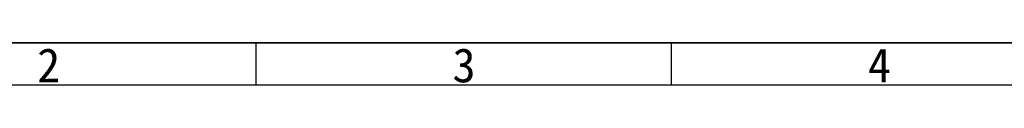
# Model space of a CAD drawing. Header units: millimetres. Extents: x 0 to 423, y 0 to 297.
# Tile 15 of 34: x 95 to 210, y 292 to 297. Entities that reach past the tile are written whole.
import ezdxf

# ---------------------------------------------------------------- set-up
doc = ezdxf.new("R2010")
doc.units = ezdxf.units.MM
doc.styles.add('SLDTEXTSTYLE1', font='SIMSUN.TTC')

# ---------------------------------------------------------------- blocks, each defined once
blk = doc.blocks.new('SW_NOTE_0_12')
at = {"color": 0, "linetype": 'Continuous', "lineweight": 18, "insert": (1.19, 4.65), "char_height": 4, "attachment_point": 2, "style": 'SLDTEXTSTYLE1'}
blk.add_mtext('2', dxfattribs=at)
blk = doc.blocks.new('SW_NOTE_0_14')
at = {"color": 0, "linetype": 'Continuous', "lineweight": 18, "insert": (1.19, 4.65), "char_height": 4, "attachment_point": 2, "style": 'SLDTEXTSTYLE1'}
blk.add_mtext('3', dxfattribs=at)
blk = doc.blocks.new('SW_NOTE_0_15')
at = {"color": 0, "linetype": 'Continuous', "lineweight": 18, "insert": (1.19, 4.65), "char_height": 4, "attachment_point": 2, "style": 'SLDTEXTSTYLE1'}
blk.add_mtext('4', dxfattribs=at)
blk = doc.blocks.new('GB_A3_A')
at = {"color": 3, "lineweight": 35, "true_color": 0x00ff00}
blk.add_line((0, 297), (420, 297), dxfattribs=at)
at = {"color": 1, "lineweight": 25}
for p, q in [((122.5, 292), (122.5, 297)), ((171.25, 292), (171.25, 297))]:
    blk.add_line(p, q, dxfattribs=at)
at = {"lineweight": 25}
blk.add_line((415, 292), (25, 292), dxfattribs=at)
at = {"color": 190, "linetype": 'Continuous', "lineweight": 18, "true_color": 0x8000ff}
for name, p in [('SW_NOTE_0_12', (96.96, 291.7)), ('SW_NOTE_0_14', (145.71, 291.7)), ('SW_NOTE_0_15', (194.46, 291.7))]:
    blk.add_blockref(name, p, dxfattribs=at)

msp = doc.modelspace()

# ---------------------------------------------------------------- block references
at = {"color": 7, "linetype": 'Continuous'}
msp.add_blockref('GB_A3_A', (0, 0), dxfattribs=at)

doc.saveas('drawing.dxf')
